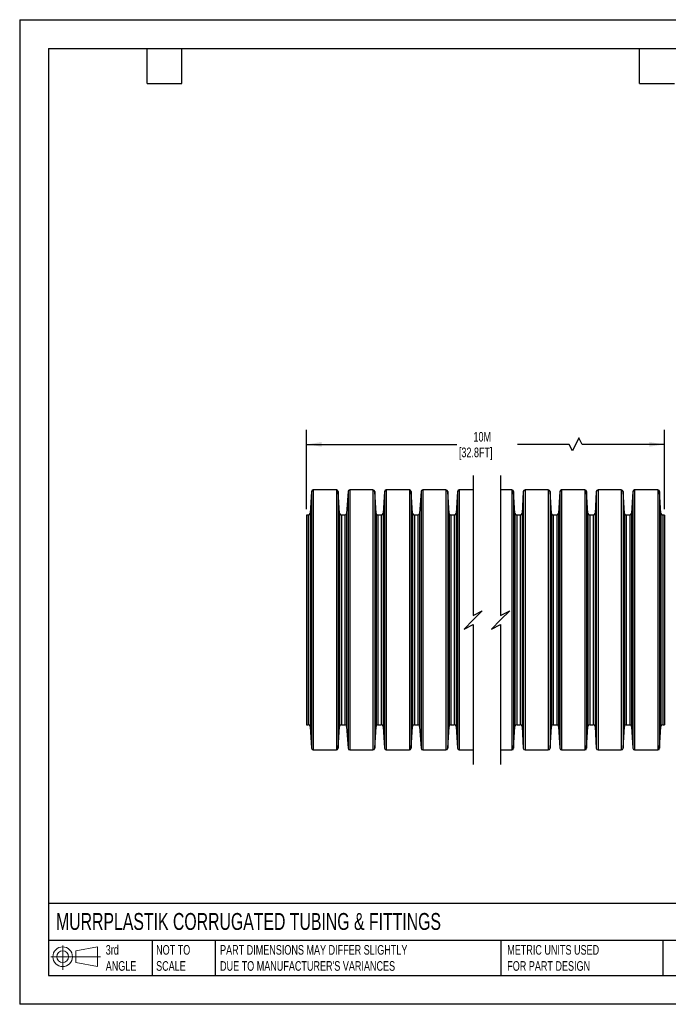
# Model space of a CAD drawing. Header units: millimetres. Extents: x 0 to 140, y 0 to 108.
# Tile 1 of 4: x 0 to 71, y 0 to 108. Entities that reach past the tile are written whole.
import ezdxf

# ---------------------------------------------------------------- set-up
doc = ezdxf.new("R2010")
doc.units = ezdxf.units.MM
doc.header["$LTSCALE"] = 0.5
doc.layers.add('DIMENSIONS', color=140, linetype='Continuous', lineweight=25)
doc.layers.add('TEXT', color=140, linetype='Continuous', lineweight=25)
doc.styles.add('SLDTEXTSTYLE0', font='TXT', dxfattribs={"width": 0.7})
doc.dimstyles.new('SLDDIMSTYLE0', dxfattribs={"dimtxt": 1.079004, "dimasz": 1.651, "dimexe": 0, "dimexo": 0.0625, "dimgap": 0.269751, "dimtad": 0, "dimtih": 1, "dimtoh": 1, "dimdec": 1, "dimrnd": 1e-09, "dimzin": 12, "dimdsep": 46, "dimtxsty": 'SLDTEXTSTYLE0', "dimsah": 1, "dimcen": 0.09, "dimadec": 0, "dimazin": 3, "dimtfac": 1, "dimtdec": 1, "dimtofl": 0, "dimtmove": 0, "dimatfit": 3, "dimfxl": 0, "dimfrac": 2, "dimtolj": 1, "dimtzin": 12, "dimarcsym": 0})

# ---------------------------------------------------------------- blocks, each defined once
blk = doc.blocks.new('Block11')
at = {"color": 7, "linetype": 'Continuous', "lineweight": 18}
for p, q in [((1.29, 2.66), (1.29, 0)), ((2.74, 2.08), (5.09, 2.52)), ((5.09, 2.52), (5.09, 0.37)), ((0, 1.44), (5.44, 1.44)), ((2.74, 0.8), (2.74, 2.08)), ((2.74, 0.8), (5.09, 0.37))]:
    blk.add_line(p, q, dxfattribs=at)
for radius in [1.08, 0.643]:
    blk.add_circle((1.29, 1.44), radius, dxfattribs=at)
blk = doc.blocks.new('Block12')
at = {"color": 7, "linetype": 'Continuous'}
blk.add_blockref('Block11', (0, 0), dxfattribs=at)
blk = doc.blocks.new('_D')
at = {"layer": 'DIMENSIONS'}
for p, q in [((31.44, 54.27), (31.44, 62.98)), ((70.66, 54.27), (70.66, 62.98)), ((61.29, 62.1), (60.59, 60.68)), ((61.64, 61.39), (61.29, 62.1)), ((31.44, 61.39), (47.89, 61.39)), ((60.23, 61.39), (54.54, 61.39)), ((60.59, 60.68), (60.23, 61.39)), ((70.66, 61.39), (61.64, 61.39))]:
    blk.add_line(p, q, dxfattribs=at)
for points in [[(31.44, 61.39), (33.09, 61.14), (33.09, 61.64)], [(70.66, 61.39), (69.01, 61.64), (69.01, 61.14)]]:
    blk.add_solid(points, dxfattribs=at)
at = {"layer": 'DIMENSIONS', "char_height": 1.058, "attachment_point": 1, "style": 'SLDTEXTSTYLE0'}
for s, insert in [('10M', (49.73, 62.75)), ('[32.8FT]', (48.13, 61.04))]:
    blk.add_mtext(s, dxfattribs=dict(at, insert=insert))

msp = doc.modelspace()

# ---------------------------------------------------------------- linework, layer by layer
at = {"color": 7, "linetype": 'Continuous'}
for p, q in [((0, 107.95), (0, 0)), ((0, 107.95), (139.7, 107.95)), ((139.7, 0), (0, 0))]:
    msp.add_line(p, q, dxfattribs=at)
for p, q in [((31.98, 56.21), (31.83, 53.82)), ((31.98, 56.21), (31.98, 28.07)), ((34.71, 56.39), (32.18, 56.39)), ((32.18, 56.39), (32.18, 27.89)), ((34.71, 56.39), (34.71, 27.89)), ((35.05, 53.82), (34.91, 56.21)), ((34.91, 56.21), (34.91, 28.07)), ((35.98, 56.21), (35.83, 53.82)), ((35.98, 56.21), (35.98, 28.07)), ((38.71, 56.39), (36.18, 56.39)), ((36.18, 56.39), (36.18, 27.89)), ((38.71, 56.39), (38.71, 27.89)), ((39.05, 53.82), (38.91, 56.21)), ((38.91, 56.21), (38.91, 28.07)), ((39.98, 56.21), (39.83, 53.82)), ((39.98, 56.21), (39.98, 28.07)), ((42.71, 56.39), (40.18, 56.39)), ((40.18, 56.39), (40.18, 27.89)), ((42.71, 56.39), (42.71, 27.89)), ((43.05, 53.82), (42.91, 56.21)), ((42.91, 56.21), (42.91, 28.07)), ((43.98, 56.21), (43.83, 53.82)), ((43.98, 56.21), (43.98, 28.07)), ((46.71, 56.39), (44.18, 56.39)), ((44.18, 56.39), (44.18, 27.89)), ((46.71, 56.39), (46.71, 27.89)), ((47.05, 53.82), (46.91, 56.21)), ((46.91, 56.21), (46.91, 28.07)), ((47.98, 56.21), (47.83, 53.82)), ((47.98, 56.21), (47.98, 28.07)), ((49.7, 56.39), (48.18, 56.39)), ((48.18, 56.39), (48.18, 27.89)), ((53.93, 56.39), (52.7, 56.39)), ((53.93, 56.39), (53.93, 27.89)), ((54.27, 53.82), (54.13, 56.21)), ((54.13, 56.21), (54.13, 28.07)), ((55.19, 56.21), (55.05, 53.82)), ((55.19, 56.21), (55.19, 28.07)), ((57.93, 56.39), (55.39, 56.39)), ((55.39, 56.39), (55.39, 27.89)), ((57.93, 56.39), (57.93, 27.89)), ((58.27, 53.82), (58.13, 56.21)), ((58.13, 56.21), (58.13, 28.07)), ((59.19, 56.21), (59.05, 53.82)), ((59.19, 56.21), (59.19, 28.07)), ((61.93, 56.39), (59.39, 56.39)), ((59.39, 56.39), (59.39, 27.89)), ((61.93, 56.39), (61.93, 27.89)), ((62.27, 53.82), (62.13, 56.21)), ((62.13, 56.21), (62.13, 28.07)), ((63.19, 56.21), (63.05, 53.82)), ((63.19, 56.21), (63.19, 28.07)), ((65.93, 56.39), (63.39, 56.39)), ((63.39, 56.39), (63.39, 27.89)), ((65.93, 56.39), (65.93, 27.89)), ((66.27, 53.82), (66.13, 56.21)), ((66.13, 56.21), (66.13, 28.07)), ((67.19, 56.21), (67.05, 53.82)), ((67.19, 56.21), (67.19, 28.07)), ((69.93, 56.39), (67.39, 56.39)), ((67.39, 56.39), (67.39, 27.89)), ((69.93, 56.39), (69.93, 27.89)), ((70.27, 53.82), (70.13, 56.21)), ((70.13, 56.21), (70.13, 28.07)), ((31.63, 53.64), (31.44, 53.64)), ((31.44, 53.64), (31.44, 30.64)), ((31.63, 53.64), (31.63, 30.64)), ((31.83, 53.82), (31.83, 30.46)), ((35.05, 53.82), (35.05, 30.46)), ((35.63, 53.64), (35.25, 53.64)), ((35.25, 53.64), (35.25, 30.64)), ((35.63, 53.64), (35.63, 30.64)), ((35.83, 53.82), (35.83, 30.46)), ((39.05, 53.82), (39.05, 30.46)), ((39.63, 53.64), (39.25, 53.64)), ((39.25, 53.64), (39.25, 30.64)), ((39.63, 53.64), (39.63, 30.64)), ((39.83, 53.82), (39.83, 30.46)), ((43.05, 53.82), (43.05, 30.46)), ((43.63, 53.64), (43.25, 53.64)), ((43.25, 53.64), (43.25, 30.64)), ((43.63, 53.64), (43.63, 30.64)), ((43.83, 53.82), (43.83, 30.46)), ((47.05, 53.82), (47.05, 30.46)), ((47.63, 53.64), (47.25, 53.64)), ((47.25, 53.64), (47.25, 30.64)), ((47.63, 53.64), (47.63, 30.64)), ((47.83, 53.82), (47.83, 30.46)), ((54.27, 53.82), (54.27, 30.46)), ((54.85, 53.64), (54.47, 53.64)), ((54.47, 53.64), (54.47, 30.64)), ((54.85, 53.64), (54.85, 30.64)), ((55.05, 53.82), (55.05, 30.46)), ((58.27, 53.82), (58.27, 30.46)), ((58.85, 53.64), (58.47, 53.64)), ((58.47, 53.64), (58.47, 30.64)), ((58.85, 53.64), (58.85, 30.64)), ((59.05, 53.82), (59.05, 30.46)), ((62.27, 53.82), (62.27, 30.46)), ((62.85, 53.64), (62.47, 53.64)), ((62.47, 53.64), (62.47, 30.64)), ((62.85, 53.64), (62.85, 30.64)), ((63.05, 53.82), (63.05, 30.46)), ((66.27, 53.82), (66.27, 30.46)), ((66.85, 53.64), (66.47, 53.64)), ((66.47, 53.64), (66.47, 30.64)), ((66.85, 53.64), (66.85, 30.64)), ((67.05, 53.82), (67.05, 30.46)), ((70.27, 53.82), (70.27, 30.46)), ((70.66, 53.64), (70.47, 53.64)), ((70.47, 53.64), (70.47, 30.64)), ((70.66, 53.64), (70.66, 30.64)), ((31.44, 30.64), (31.63, 30.64)), ((31.83, 30.46), (31.98, 28.07)), ((34.91, 28.07), (35.05, 30.46)), ((35.25, 30.64), (35.63, 30.64)), ((35.83, 30.46), (35.98, 28.07)), ((38.91, 28.07), (39.05, 30.46)), ((39.25, 30.64), (39.63, 30.64)), ((39.83, 30.46), (39.98, 28.07)), ((42.91, 28.07), (43.05, 30.46)), ((43.25, 30.64), (43.63, 30.64)), ((43.83, 30.46), (43.98, 28.07)), ((46.91, 28.07), (47.05, 30.46)), ((47.25, 30.64), (47.63, 30.64)), ((47.83, 30.46), (47.98, 28.07)), ((54.13, 28.07), (54.27, 30.46)), ((54.47, 30.64), (54.85, 30.64)), ((55.05, 30.46), (55.19, 28.07)), ((58.13, 28.07), (58.27, 30.46)), ((58.47, 30.64), (58.85, 30.64)), ((59.05, 30.46), (59.19, 28.07)), ((62.13, 28.07), (62.27, 30.46)), ((62.47, 30.64), (62.85, 30.64)), ((63.05, 30.46), (63.19, 28.07)), ((66.13, 28.07), (66.27, 30.46)), ((66.47, 30.64), (66.85, 30.64)), ((67.05, 30.46), (67.19, 28.07)), ((70.13, 28.07), (70.27, 30.46)), ((70.47, 30.64), (70.66, 30.64)), ((32.18, 27.89), (34.71, 27.89)), ((36.18, 27.89), (38.71, 27.89)), ((40.18, 27.89), (42.71, 27.89)), ((44.18, 27.89), (46.71, 27.89)), ((48.18, 27.89), (49.7, 27.89)), ((52.7, 27.89), (53.93, 27.89)), ((55.39, 27.89), (57.93, 27.89)), ((59.39, 27.89), (61.93, 27.89)), ((63.39, 27.89), (65.93, 27.89)), ((67.39, 27.89), (69.93, 27.89))]:
    msp.add_line(p, q)
for centre, start, end in [((32.18, 56.19), 89.9996, 175.0008), ((34.71, 56.19), 5.0001, 90), ((36.18, 56.19), 89.9998, 175.0003), ((38.71, 56.19), 5.0001, 90), ((40.18, 56.19), 89.9998, 175.0003), ((42.71, 56.19), 4.9997, 90.0002), ((44.18, 56.19), 89.9998, 175.0003), ((46.71, 56.19), 4.9997, 90.0002), ((48.18, 56.19), 89.9999, 175.0001), ((53.93, 56.19), 4.9998, 90.0001), ((55.39, 56.19), 89.9998, 175.0003), ((57.93, 56.19), 4.9997, 90.0002), ((59.39, 56.19), 89.9998, 175.0003), ((61.93, 56.19), 5.0001, 90), ((63.39, 56.19), 89.9998, 175.0003), ((65.93, 56.19), 4.9997, 90.0002), ((67.39, 56.19), 90, 174.9999), ((69.93, 56.19), 5.0001, 90), ((31.63, 53.84), 270, 354.9999), ((35.25, 53.84), 184.9992, 270.0004), ((35.63, 53.84), 269.9998, 355.0003), ((39.25, 53.84), 184.9997, 270.0002), ((39.63, 53.84), 270, 354.9999), ((43.25, 53.84), 184.9997, 270.0002), ((43.63, 53.84), 269.9999, 355.0001), ((47.25, 53.84), 184.9999, 270), ((47.63, 53.84), 269.9998, 355.0002), ((54.47, 53.84), 184.9998, 270.0002), ((54.85, 53.84), 269.9999, 355.0001), ((58.47, 53.84), 184.9999, 270), ((58.85, 53.84), 270.0002, 354.9999), ((62.47, 53.84), 184.9997, 270.0002), ((62.85, 53.84), 270, 354.9999), ((66.47, 53.84), 184.9992, 270.0004), ((66.85, 53.84), 270, 354.9999), ((70.47, 53.84), 185.0001, 270), ((31.63, 30.44), 5.0001, 90), ((35.25, 30.44), 89.9996, 175.0008), ((35.63, 30.44), 4.9997, 90.0002), ((39.25, 30.44), 89.9998, 175.0003), ((39.63, 30.44), 5.0001, 90), ((43.25, 30.44), 89.9998, 175.0003), ((43.63, 30.44), 4.9999, 90.0001), ((47.25, 30.44), 90, 175.0001), ((47.63, 30.44), 4.9998, 90.0002), ((54.47, 30.44), 89.9998, 175.0002), ((54.85, 30.44), 4.9999, 90.0001), ((58.47, 30.44), 90, 175.0001), ((58.85, 30.44), 5.0001, 89.9998), ((62.47, 30.44), 89.9998, 175.0003), ((62.85, 30.44), 5.0001, 90), ((66.47, 30.44), 89.9996, 175.0008), ((66.85, 30.44), 5.0001, 90), ((70.47, 30.44), 90, 174.9999), ((32.18, 28.09), 184.9992, 270.0004), ((34.71, 28.09), 270, 354.9999), ((36.18, 28.09), 184.9997, 270.0002), ((38.71, 28.09), 270, 354.9999), ((40.18, 28.09), 184.9997, 270.0002), ((42.71, 28.09), 269.9998, 355.0003), ((44.18, 28.09), 184.9997, 270.0002), ((46.71, 28.09), 269.9998, 355.0003), ((48.18, 28.09), 184.9999, 270.0001), ((53.93, 28.09), 269.9999, 355.0002), ((55.39, 28.09), 184.9997, 270.0002), ((57.93, 28.09), 269.9998, 355.0003), ((59.39, 28.09), 184.9997, 270.0002), ((61.93, 28.09), 270, 354.9999), ((63.39, 28.09), 184.9997, 270.0002), ((65.93, 28.09), 269.9998, 355.0003), ((67.39, 28.09), 185.0001, 270), ((69.93, 28.09), 270, 354.9999)]:
    msp.add_arc(centre, 0.2, start, end)
at = {"layer": 'DIMENSIONS', "color": 140}
for p, q in [((49.7, 57.98), (49.7, 42.64)), ((52.7, 57.98), (52.7, 42.64)), ((49.7, 42.14), (48.7, 41.14)), ((49.7, 42.64), (50.7, 43.14)), ((50.7, 43.14), (49.7, 42.14)), ((52.7, 42.14), (51.7, 41.14)), ((52.7, 42.64), (53.7, 43.14)), ((53.7, 43.14), (52.7, 42.14)), ((48.7, 41.14), (49.7, 41.64)), ((49.7, 41.64), (49.7, 26.3)), ((51.7, 41.14), (52.7, 41.64)), ((52.7, 41.64), (52.7, 26.3))]:
    msp.add_line(p, q, dxfattribs=at)
at = {"layer": 'TEXT'}
for p, q in [((3.17, 104.78), (136.52, 104.78)), ((3.17, 104.78), (3.17, 3.17)), ((13.97, 100.97), (13.97, 104.78)), ((17.78, 100.97), (17.78, 104.78)), ((67.94, 100.97), (67.94, 104.78)), ((13.97, 100.97), (17.78, 100.97)), ((67.94, 100.97), (71.75, 100.97)), ((136.52, 11.06), (3.17, 11.06)), ((136.52, 6.98), (3.17, 6.98)), ((14.52, 6.98), (14.52, 3.17)), ((21.42, 6.98), (21.42, 3.17)), ((52.74, 6.98), (52.74, 3.17)), ((70.5, 6.98), (70.5, 3.17)), ((3.17, 3.17), (136.52, 3.17))]:
    msp.add_line(p, q, dxfattribs=at)

# ---------------------------------------------------------------- block references
msp.add_blockref('Block12', (3.42, 3.78), dxfattribs=at)

# ---------------------------------------------------------------- texts
at = {"layer": 'TEXT', "attachment_point": 1, "style": 'SLDTEXTSTYLE0'}
for s, insert, char_height in [('MURRPLASTIK CORRUGATED TUBING & FITTINGS', (3.98, 10.01), 1.8521), ('3rd^JANGLE', (9.43, 6.5), 1.058), ('NOT TO^JSCALE', (14.95, 6.5), 1.0583), ("PART DIMENSIONS MAY DIFFER SLIGHTLY ^JDUE TO MANUFACTURER'S VARIANCES", (21.96, 6.5), 1.0583), ('METRIC UNITS USED ^JFOR PART DESIGN', (53.43, 6.5), 1.0583)]:
    msp.add_mtext(s, dxfattribs=dict(at, insert=insert, char_height=char_height))

# ---------------------------------------------------------------- dimensions: what is measured, and where the dimension line sits
at = {"layer": 'DIMENSIONS'}
dim = msp.add_linear_dim(base=(70.66, 61.39), p1=(31.44, 53.64), p2=(70.66, 53.64), text='10M\\P[32.8FT]', dimstyle='SLDDIMSTYLE0', dxfattribs=at)
dim.commit()
dim.dimension.update_dxf_attribs({"geometry": '_D', "text_midpoint": (51.22, 61.39), "dimtype": 160})

doc.saveas('drawing.dxf')
